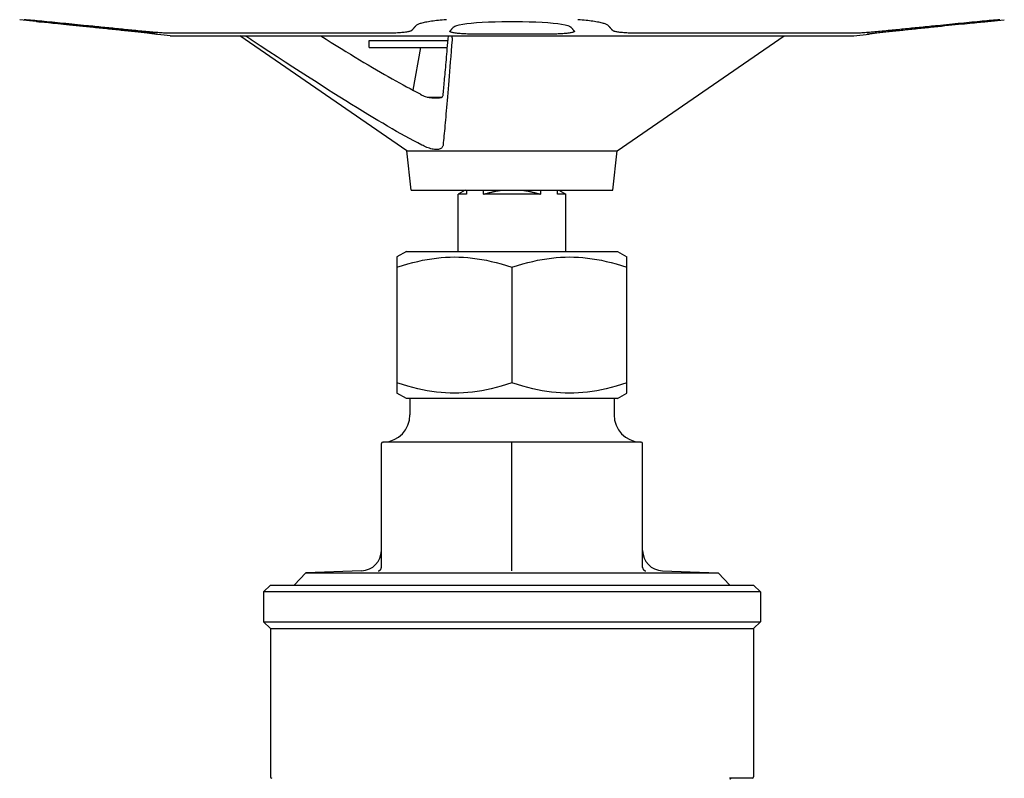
# Model space of a CAD drawing. Header units: millimetres. Extents: x 88 to 4062, y 43 to 411.
# Tile 4 of 7: x 422 to 494, y 203 to 259. Entities that reach past the tile are written whole.
import ezdxf

# ---------------------------------------------------------------- set-up
doc = ezdxf.new("R2010")
doc.units = ezdxf.units.MM
doc.layers.add('DETAIL', color=2, linetype='Continuous')

msp = doc.modelspace()

# ---------------------------------------------------------------- linework, layer by layer
at = {"layer": 'DETAIL'}
for p, q in [((422.937, 258.976), (421.719, 259.106)), ((492.85, 258.976), (494.068, 259.106)), ((431.65, 258.047), (431.65, 258.075)), ((432.786, 257.926), (431.65, 258.047)), ((431.802, 258.047), (431.651, 258.047)), ((438.95, 258.107), (432.814, 258.107)), ((432.921, 257.919), (482.866, 257.919)), ((450.169, 249.479), (437.883, 257.919)), ((448.466, 258.107), (438.95, 258.107)), ((447.393, 257.572), (453.189, 257.572)), ((447.393, 257.072), (447.393, 257.572)), ((460.709, 258.047), (455.098, 258.047)), ((465.618, 249.479), (477.904, 257.919)), ((476.851, 258.107), (467.341, 258.107)), ((482.98, 258.107), (476.851, 258.107)), ((483, 257.926), (484.136, 258.047)), ((484.136, 258.047), (483.987, 258.047)), ((484.136, 258.047), (484.136, 258.074)), ((447.393, 257.072), (453.146, 257.072)), ((451.173, 257.072), (450.617, 253.923)), ((451.654, 253.423), (452.754, 253.423)), ((450.169, 249.479), (465.618, 249.479)), ((450.474, 246.572), (450.169, 249.479)), ((465.312, 246.572), (465.618, 249.479)), ((450.474, 246.572), (465.312, 246.572)), ((454.443, 246.572), (453.943, 246.283)), ((454.543, 246.283), (453.943, 246.283)), ((453.943, 242.072), (453.943, 246.283)), ((454.543, 246.572), (454.543, 246.283)), ((455.801, 246.283), (455.801, 246.572)), ((459.986, 246.283), (455.801, 246.283)), ((459.986, 246.572), (459.986, 246.283)), ((461.243, 246.283), (461.243, 246.572)), ((461.843, 246.283), (461.243, 246.283)), ((461.343, 246.572), (461.843, 246.283)), ((461.843, 242.072), (461.843, 246.283)), ((450.136, 242.072), (449.443, 241.672)), ((449.443, 241.672), (449.443, 240.917)), ((450.136, 242.072), (465.651, 242.072)), ((465.651, 242.072), (466.343, 241.672)), ((466.343, 240.917), (466.343, 241.672)), ((449.443, 240.917), (449.443, 232.426)), ((457.893, 240.917), (457.893, 232.426)), ((466.343, 232.426), (466.343, 240.917)), ((449.443, 232.426), (449.443, 231.672)), ((466.343, 231.672), (466.343, 232.426)), ((450.136, 231.272), (449.443, 231.672)), ((465.651, 231.272), (466.343, 231.672)), ((465.651, 231.272), (450.136, 231.272)), ((450.393, 231.272), (450.393, 230.073)), ((465.393, 231.272), (465.393, 230.073)), ((448.293, 218.862), (448.293, 227.972)), ((457.893, 228.072), (448.393, 228.072)), ((467.393, 228.072), (457.893, 228.072)), ((457.893, 227.972), (457.893, 228.072)), ((457.893, 218.862), (457.893, 227.972)), ((467.493, 218.862), (467.493, 227.972)), ((446.846, 218.621), (442.743, 218.478)), ((457.893, 218.61), (457.893, 218.862)), ((468.94, 218.621), (473.044, 218.478)), ((442.743, 218.478), (441.898, 217.572)), ((442.743, 218.478), (473.044, 218.478)), ((473.044, 218.478), (473.889, 217.572)), ((440.143, 217.572), (439.643, 217.072)), ((476.143, 217.072), (439.643, 217.072)), ((439.643, 217.072), (439.643, 214.872)), ((440.143, 217.572), (475.643, 217.572)), ((475.643, 217.572), (476.143, 217.072)), ((476.143, 217.072), (476.143, 214.872)), ((439.643, 214.872), (476.143, 214.872)), ((440.143, 214.372), (439.643, 214.872)), ((440.143, 214.372), (475.643, 214.372)), ((440.143, 214.372), (440.143, 203.472)), ((475.643, 214.372), (476.143, 214.872)), ((475.643, 214.372), (475.643, 203.472)), ((475.543, 203.372), (473.875, 203.372))]:
    msp.add_line(p, q, dxfattribs=at)
at = {"layer": 'DETAIL', "flags": 128}
for points in [[(426.627, 258.667), (426.408, 258.69), (426.19, 258.712), (425.973, 258.734), (425.756, 258.755), (425.541, 258.776), (425.328, 258.797), (425.117, 258.818), (424.908, 258.838), (424.701, 258.858), (424.498, 258.878), (424.297, 258.897), (424.1, 258.916), (423.906, 258.934), (423.716, 258.952), (423.529, 258.97), (423.348, 258.987), (423.17, 259.003), (422.998, 259.019), (422.831, 259.035), (422.667, 259.05), (422.506, 259.064), (422.349, 259.079), (422.195, 259.093), (422.045, 259.106)], [(453.073, 259.106), (452.917, 259.093), (452.766, 259.079), (452.62, 259.064), (452.481, 259.05), (452.347, 259.035), (452.218, 259.019), (452.094, 259.003), (451.974, 258.987), (451.859, 258.97), (451.749, 258.952), (451.644, 258.934), (451.544, 258.916), (451.451, 258.897), (451.362, 258.878), (451.28, 258.858), (451.204, 258.838), (451.134, 258.818), (451.071, 258.797), (451.014, 258.776), (450.964, 258.755), (450.921, 258.734), (450.885, 258.712), (450.855, 258.69), (450.833, 258.667)], [(464.979, 258.667), (464.956, 258.69), (464.927, 258.712), (464.891, 258.734), (464.848, 258.755), (464.798, 258.776), (464.742, 258.797), (464.678, 258.818), (464.609, 258.838), (464.533, 258.858), (464.451, 258.878), (464.362, 258.897), (464.269, 258.916), (464.169, 258.934), (464.065, 258.952), (463.955, 258.97), (463.84, 258.987), (463.72, 259.003), (463.596, 259.019), (463.467, 259.035), (463.334, 259.05), (463.194, 259.064), (463.049, 259.079), (462.898, 259.093), (462.741, 259.106)], [(493.746, 259.106), (493.596, 259.093), (493.442, 259.079), (493.285, 259.064), (493.124, 259.05), (492.961, 259.035), (492.793, 259.019), (492.621, 259.003), (492.444, 258.987), (492.262, 258.97), (492.076, 258.952), (491.886, 258.934), (491.692, 258.916), (491.495, 258.897), (491.294, 258.878), (491.091, 258.858), (490.884, 258.838), (490.675, 258.818), (490.464, 258.797), (490.251, 258.776), (490.036, 258.755), (489.82, 258.734), (489.602, 258.712), (489.384, 258.69), (489.165, 258.667)], [(426.866, 258.589), (426.357, 258.641), (425.859, 258.692), (425.381, 258.74), (424.934, 258.785), (424.526, 258.825), (424.161, 258.86), (423.829, 258.892), (423.54, 258.92), (423.302, 258.942), (423.123, 258.959), (423.004, 258.97), (422.944, 258.976), (422.944, 258.976), (423.004, 258.97), (423.124, 258.959), (423.303, 258.942), (423.542, 258.92), (423.831, 258.892), (424.163, 258.86), (424.529, 258.825), (424.937, 258.785), (425.384, 258.74), (425.862, 258.692), (426.361, 258.641), (426.87, 258.589)], [(430.097, 258.316), (429.96, 258.33), (429.822, 258.344), (429.683, 258.358), (429.544, 258.372), (429.405, 258.386), (429.264, 258.4), (429.123, 258.414), (428.982, 258.428), (428.84, 258.443), (428.697, 258.457), (428.553, 258.472), (428.409, 258.486), (428.265, 258.501), (428.119, 258.516), (427.973, 258.531), (427.826, 258.545), (427.679, 258.56), (427.531, 258.575), (427.382, 258.591), (427.232, 258.606), (427.082, 258.621), (426.931, 258.636), (426.78, 258.652), (426.627, 258.667)], [(430.069, 258.256), (429.942, 258.269), (429.814, 258.282), (429.686, 258.295), (429.558, 258.309), (429.429, 258.322), (429.299, 258.335), (429.169, 258.349), (429.038, 258.363), (428.907, 258.376), (428.775, 258.39), (428.642, 258.404), (428.509, 258.418), (428.376, 258.431), (428.242, 258.445), (428.107, 258.459), (427.971, 258.474), (427.835, 258.488), (427.699, 258.502), (427.562, 258.516), (427.424, 258.531), (427.285, 258.545), (427.146, 258.56), (427.007, 258.574), (426.866, 258.589)], [(426.87, 258.589), (427.01, 258.574), (427.15, 258.56), (427.289, 258.545), (427.427, 258.531), (427.565, 258.516), (427.702, 258.502), (427.839, 258.488), (427.975, 258.474), (428.11, 258.459), (428.245, 258.445), (428.379, 258.431), (428.513, 258.418), (428.646, 258.404), (428.778, 258.39), (428.91, 258.376), (429.042, 258.363), (429.172, 258.349), (429.303, 258.335), (429.432, 258.322), (429.561, 258.309), (429.69, 258.295), (429.818, 258.282), (429.945, 258.269), (430.072, 258.256)], [(432.814, 258.107), (432.759, 258.107), (432.698, 258.108), (432.63, 258.11), (432.555, 258.113), (432.473, 258.117), (432.386, 258.122), (432.292, 258.127), (432.192, 258.133), (432.087, 258.14), (431.976, 258.148), (431.862, 258.157), (431.743, 258.166), (431.622, 258.175), (431.498, 258.186), (431.372, 258.196), (431.245, 258.207), (431.113, 258.219), (430.977, 258.231), (430.837, 258.244), (430.694, 258.258), (430.547, 258.272), (430.399, 258.286), (430.248, 258.301), (430.097, 258.316)], [(450.528, 258.316), (450.511, 258.301), (450.486, 258.286), (450.455, 258.272), (450.417, 258.258), (450.372, 258.244), (450.322, 258.231), (450.265, 258.219), (450.204, 258.207), (450.137, 258.196), (450.063, 258.186), (449.982, 258.175), (449.895, 258.166), (449.801, 258.157), (449.701, 258.148), (449.596, 258.14), (449.485, 258.133), (449.369, 258.127), (449.249, 258.122), (449.124, 258.117), (448.996, 258.113), (448.866, 258.11), (448.734, 258.108), (448.6, 258.107), (448.466, 258.107)], [(450.833, 258.667), (450.819, 258.652), (450.806, 258.636), (450.793, 258.621), (450.779, 258.606), (450.766, 258.591), (450.753, 258.575), (450.74, 258.56), (450.727, 258.545), (450.714, 258.531), (450.702, 258.516), (450.689, 258.501), (450.676, 258.486), (450.663, 258.472), (450.651, 258.457), (450.638, 258.443), (450.626, 258.428), (450.613, 258.414), (450.601, 258.4), (450.589, 258.386), (450.576, 258.372), (450.564, 258.358), (450.552, 258.344), (450.54, 258.33), (450.528, 258.316)], [(453.334, 258.256), (453.345, 258.269), (453.356, 258.282), (453.367, 258.295), (453.379, 258.309), (453.39, 258.322), (453.402, 258.335), (453.413, 258.349), (453.424, 258.363), (453.436, 258.376), (453.448, 258.39), (453.459, 258.404), (453.471, 258.418), (453.483, 258.431), (453.494, 258.445), (453.506, 258.459), (453.518, 258.474), (453.53, 258.488), (453.542, 258.502), (453.554, 258.516), (453.566, 258.531), (453.578, 258.545), (453.591, 258.56), (453.603, 258.574), (453.615, 258.589)], [(453.615, 258.589), (453.691, 258.641), (453.828, 258.692), (454.023, 258.74), (454.272, 258.785), (454.564, 258.825), (454.899, 258.86), (455.283, 258.892), (455.709, 258.92), (456.17, 258.942), (456.656, 258.959), (457.157, 258.97), (457.659, 258.976), (458.155, 258.976), (458.657, 258.97), (459.158, 258.959), (459.644, 258.942), (460.105, 258.92), (460.531, 258.892), (460.914, 258.86), (461.249, 258.825), (461.541, 258.785), (461.789, 258.74), (461.984, 258.692), (462.12, 258.641), (462.196, 258.589)], [(462.196, 258.589), (462.208, 258.574), (462.22, 258.56), (462.232, 258.545), (462.244, 258.531), (462.256, 258.516), (462.268, 258.502), (462.28, 258.488), (462.292, 258.474), (462.304, 258.459), (462.315, 258.445), (462.327, 258.431), (462.339, 258.418), (462.35, 258.404), (462.362, 258.39), (462.373, 258.376), (462.385, 258.363), (462.396, 258.349), (462.408, 258.335), (462.419, 258.322), (462.43, 258.309), (462.441, 258.295), (462.452, 258.282), (462.464, 258.269), (462.475, 258.256)], [(465.281, 258.316), (465.269, 258.33), (465.257, 258.344), (465.245, 258.358), (465.233, 258.372), (465.22, 258.386), (465.208, 258.4), (465.196, 258.414), (465.184, 258.428), (465.171, 258.443), (465.159, 258.457), (465.146, 258.472), (465.134, 258.486), (465.121, 258.501), (465.109, 258.516), (465.096, 258.531), (465.083, 258.545), (465.07, 258.56), (465.057, 258.575), (465.044, 258.591), (465.031, 258.606), (465.018, 258.621), (465.005, 258.636), (464.992, 258.652), (464.979, 258.667)], [(467.341, 258.107), (467.206, 258.107), (467.073, 258.108), (466.941, 258.11), (466.81, 258.113), (466.683, 258.117), (466.558, 258.122), (466.438, 258.127), (466.322, 258.133), (466.211, 258.14), (466.106, 258.148), (466.006, 258.157), (465.913, 258.166), (465.825, 258.175), (465.745, 258.186), (465.671, 258.196), (465.604, 258.207), (465.542, 258.219), (465.486, 258.231), (465.436, 258.244), (465.391, 258.258), (465.353, 258.272), (465.322, 258.286), (465.298, 258.301), (465.281, 258.316)], [(485.696, 258.316), (485.544, 258.301), (485.394, 258.286), (485.245, 258.272), (485.099, 258.258), (484.955, 258.244), (484.815, 258.231), (484.679, 258.219), (484.548, 258.207), (484.421, 258.196), (484.295, 258.186), (484.171, 258.175), (484.05, 258.166), (483.931, 258.157), (483.817, 258.148), (483.707, 258.14), (483.601, 258.133), (483.502, 258.127), (483.408, 258.122), (483.32, 258.117), (483.239, 258.113), (483.164, 258.11), (483.096, 258.108), (483.035, 258.107), (482.98, 258.107)], [(489.165, 258.667), (489.013, 258.652), (488.861, 258.636), (488.71, 258.621), (488.56, 258.606), (488.41, 258.591), (488.262, 258.575), (488.114, 258.56), (487.966, 258.545), (487.819, 258.531), (487.673, 258.516), (487.528, 258.501), (487.383, 258.486), (487.239, 258.472), (487.095, 258.457), (486.953, 258.443), (486.811, 258.428), (486.669, 258.414), (486.528, 258.4), (486.388, 258.386), (486.248, 258.372), (486.109, 258.358), (485.971, 258.344), (485.833, 258.33), (485.696, 258.316)], [(485.718, 258.256), (485.845, 258.269), (485.972, 258.282), (486.1, 258.295), (486.229, 258.309), (486.358, 258.322), (486.488, 258.335), (486.618, 258.349), (486.749, 258.363), (486.88, 258.376), (487.012, 258.39), (487.144, 258.404), (487.277, 258.418), (487.411, 258.431), (487.545, 258.445), (487.68, 258.459), (487.815, 258.474), (487.951, 258.488), (488.088, 258.502), (488.225, 258.516), (488.363, 258.531), (488.501, 258.545), (488.64, 258.56), (488.78, 258.574), (488.92, 258.589)], [(488.92, 258.589), (489.185, 258.616), (489.449, 258.643), (489.71, 258.67), (489.966, 258.696), (490.217, 258.721), (490.46, 258.746), (490.695, 258.769), (490.92, 258.791), (491.134, 258.812), (491.335, 258.832), (491.526, 258.85), (491.708, 258.868), (491.88, 258.884), (492.042, 258.9), (492.192, 258.914), (492.328, 258.927), (492.449, 258.939), (492.555, 258.949), (492.644, 258.957), (492.718, 258.964), (492.775, 258.969), (492.816, 258.973), (492.841, 258.976), (492.85, 258.976)], [(431.65, 258.074), (431.613, 258.08), (431.573, 258.085), (431.529, 258.09), (431.484, 258.096), (431.435, 258.102), (431.382, 258.109), (431.325, 258.116), (431.266, 258.123), (431.203, 258.13), (431.137, 258.138), (431.069, 258.146), (430.998, 258.154), (430.925, 258.163), (430.851, 258.171), (430.775, 258.18), (430.698, 258.188), (430.621, 258.197), (430.544, 258.205), (430.467, 258.213), (430.39, 258.222), (430.311, 258.23), (430.231, 258.239), (430.15, 258.247), (430.069, 258.256)], [(430.072, 258.256), (430.19, 258.243), (430.307, 258.231), (430.421, 258.219), (430.533, 258.207), (430.645, 258.194), (430.757, 258.182), (430.867, 258.17), (430.974, 258.157), (431.078, 258.146), (431.176, 258.134), (431.268, 258.123), (431.354, 258.113), (431.432, 258.103), (431.503, 258.094), (431.567, 258.086), (431.625, 258.078), (431.677, 258.071), (431.721, 258.065), (431.757, 258.06), (431.783, 258.055), (431.801, 258.052), (431.81, 258.049), (431.81, 258.048), (431.802, 258.047)], [(438.737, 257.629), (438.718, 257.641), (438.7, 257.653), (438.682, 257.665), (438.664, 257.677), (438.645, 257.69), (438.627, 257.702), (438.609, 257.714), (438.591, 257.726), (438.573, 257.738), (438.555, 257.751), (438.537, 257.763), (438.519, 257.775), (438.501, 257.787), (438.483, 257.799), (438.466, 257.811), (438.448, 257.823), (438.431, 257.835), (438.413, 257.847), (438.396, 257.859), (438.379, 257.871), (438.361, 257.883), (438.344, 257.895), (438.327, 257.907), (438.311, 257.919)], [(451.264, 249.898), (450.97, 250.051), (450.671, 250.209), (450.366, 250.374), (450.055, 250.544), (449.737, 250.721), (449.413, 250.904), (449.081, 251.094), (448.741, 251.291), (448.393, 251.494), (448.036, 251.705), (447.67, 251.924), (447.294, 252.151), (446.908, 252.385), (446.511, 252.628), (446.103, 252.881), (445.682, 253.142), (445.249, 253.413), (444.803, 253.694), (444.342, 253.986), (443.866, 254.289), (443.374, 254.604), (442.865, 254.931), (442.338, 255.271), (441.792, 255.625), (441.227, 255.993), (440.64, 256.377), (440.03, 256.777), (439.396, 257.194), (438.737, 257.629)], [(443.85, 257.919), (444.237, 257.676), (444.614, 257.441), (444.982, 257.212), (445.341, 256.99), (445.692, 256.774), (446.034, 256.564), (446.369, 256.361), (446.696, 256.163), (447.016, 255.97), (447.33, 255.783), (447.636, 255.601), (447.937, 255.425), (448.231, 255.253), (448.52, 255.086), (448.803, 254.923), (449.08, 254.765), (449.353, 254.611), (449.621, 254.462), (449.885, 254.317), (450.144, 254.176), (450.399, 254.039), (450.65, 253.906), (450.897, 253.776), (451.141, 253.651)], [(453.487, 257.637), (453.453, 257.205), (453.42, 256.792), (453.388, 256.395), (453.357, 256.014), (453.328, 255.648), (453.299, 255.296), (453.272, 254.958), (453.245, 254.632), (453.219, 254.319), (453.194, 254.017), (453.17, 253.726), (453.147, 253.445), (453.124, 253.174), (453.102, 252.913), (453.081, 252.661), (453.06, 252.418), (453.04, 252.183), (453.02, 251.956), (453.001, 251.737), (452.982, 251.525), (452.964, 251.321), (452.946, 251.123), (452.929, 250.932), (452.912, 250.748), (452.895, 250.57), (452.879, 250.398), (452.863, 250.232), (452.847, 250.072), (452.832, 249.918)], [(452.836, 253.651), (452.849, 253.777), (452.862, 253.907), (452.875, 254.041), (452.888, 254.179), (452.902, 254.321), (452.916, 254.467), (452.93, 254.617), (452.944, 254.771), (452.959, 254.929), (452.973, 255.092), (452.988, 255.259), (453.004, 255.431), (453.02, 255.608), (453.036, 255.79), (453.052, 255.977), (453.069, 256.169), (453.086, 256.367), (453.103, 256.57), (453.121, 256.779), (453.14, 256.994), (453.158, 257.215), (453.178, 257.443), (453.197, 257.677), (453.218, 257.919)], [(455.098, 258.047), (454.984, 258.048), (454.867, 258.049), (454.748, 258.052), (454.63, 258.055), (454.512, 258.06), (454.397, 258.065), (454.286, 258.071), (454.179, 258.078), (454.077, 258.086), (453.982, 258.094), (453.893, 258.103), (453.807, 258.113), (453.726, 258.123), (453.651, 258.134), (453.582, 258.146), (453.521, 258.157), (453.468, 258.17), (453.424, 258.182), (453.388, 258.194), (453.36, 258.207), (453.341, 258.219), (453.331, 258.231), (453.328, 258.243), (453.334, 258.256)], [(453.455, 257.919), (453.458, 257.907), (453.462, 257.896), (453.465, 257.884), (453.467, 257.873), (453.47, 257.861), (453.473, 257.849), (453.475, 257.838), (453.477, 257.826), (453.479, 257.814), (453.481, 257.802), (453.483, 257.791), (453.484, 257.779), (453.486, 257.767), (453.487, 257.755), (453.488, 257.743), (453.488, 257.731), (453.489, 257.72), (453.489, 257.708), (453.489, 257.696), (453.489, 257.684), (453.489, 257.672), (453.489, 257.66), (453.488, 257.648), (453.487, 257.637)], [(462.475, 258.256), (462.48, 258.243), (462.478, 258.231), (462.467, 258.219), (462.448, 258.207), (462.42, 258.194), (462.384, 258.182), (462.34, 258.17), (462.287, 258.157), (462.226, 258.146), (462.157, 258.134), (462.082, 258.123), (462, 258.113), (461.915, 258.103), (461.825, 258.094), (461.73, 258.086), (461.628, 258.078), (461.521, 258.071), (461.41, 258.065), (461.295, 258.06), (461.177, 258.055), (461.059, 258.052), (460.94, 258.049), (460.823, 258.048), (460.709, 258.047)], [(483.987, 258.047), (483.979, 258.048), (483.979, 258.049), (483.988, 258.052), (484.006, 258.055), (484.033, 258.06), (484.068, 258.065), (484.113, 258.071), (484.164, 258.078), (484.223, 258.086), (484.287, 258.094), (484.358, 258.103), (484.436, 258.113), (484.522, 258.123), (484.614, 258.134), (484.713, 258.146), (484.816, 258.157), (484.923, 258.17), (485.033, 258.182), (485.145, 258.194), (485.257, 258.207), (485.369, 258.219), (485.483, 258.231), (485.6, 258.243), (485.718, 258.256)], [(451.141, 253.651), (451.145, 253.647), (451.15, 253.644), (451.155, 253.64), (451.16, 253.636), (451.165, 253.633), (451.17, 253.629), (451.175, 253.626), (451.18, 253.622), (451.185, 253.619), (451.19, 253.615), (451.195, 253.612), (451.2, 253.608), (451.206, 253.605), (451.211, 253.602), (451.216, 253.598), (451.221, 253.595), (451.227, 253.592), (451.232, 253.588), (451.237, 253.585), (451.242, 253.582), (451.248, 253.578), (451.253, 253.575), (451.259, 253.572), (451.264, 253.569)], [(451.264, 253.569), (451.347, 253.525), (451.433, 253.488), (451.523, 253.457), (451.617, 253.432), (451.712, 253.412), (451.808, 253.396), (451.904, 253.385), (452, 253.377), (452.093, 253.372), (452.183, 253.368), (452.269, 253.367), (452.35, 253.366), (452.425, 253.367), (452.495, 253.369), (452.559, 253.373), (452.617, 253.379), (452.667, 253.389), (452.71, 253.401), (452.746, 253.419), (452.776, 253.441), (452.798, 253.469), (452.815, 253.504), (452.826, 253.544), (452.832, 253.592)], [(452.832, 253.592), (452.832, 253.594), (452.832, 253.596), (452.832, 253.599), (452.833, 253.601), (452.833, 253.604), (452.833, 253.606), (452.833, 253.608), (452.833, 253.611), (452.834, 253.613), (452.834, 253.616), (452.834, 253.618), (452.834, 253.621), (452.834, 253.623), (452.835, 253.626), (452.835, 253.628), (452.835, 253.631), (452.835, 253.633), (452.835, 253.636), (452.835, 253.638), (452.836, 253.641), (452.836, 253.643), (452.836, 253.646), (452.836, 253.648), (452.836, 253.651)], [(452.832, 249.918), (452.824, 249.87), (452.812, 249.825), (452.793, 249.782), (452.769, 249.741), (452.738, 249.703), (452.701, 249.668), (452.657, 249.638), (452.606, 249.613), (452.55, 249.593), (452.489, 249.579), (452.422, 249.569), (452.352, 249.565), (452.277, 249.567), (452.197, 249.574), (452.112, 249.587), (452.023, 249.605), (451.931, 249.628), (451.836, 249.656), (451.74, 249.689), (451.642, 249.725), (451.546, 249.765), (451.45, 249.808), (451.356, 249.852), (451.264, 249.898)], [(455.801, 246.283), (455.858, 246.3), (455.914, 246.317), (455.97, 246.333), (456.026, 246.349), (456.081, 246.364), (456.136, 246.379), (456.19, 246.394), (456.244, 246.408), (456.297, 246.421), (456.351, 246.434), (456.404, 246.447), (456.456, 246.459), (456.509, 246.471), (456.561, 246.482), (456.612, 246.493), (456.664, 246.503), (456.715, 246.513), (456.766, 246.523), (456.817, 246.532), (456.868, 246.541), (456.918, 246.549), (456.969, 246.557), (457.019, 246.564), (457.069, 246.572)], [(458.718, 246.572), (458.768, 246.564), (458.818, 246.557), (458.869, 246.549), (458.919, 246.541), (458.97, 246.532), (459.021, 246.523), (459.072, 246.513), (459.123, 246.503), (459.174, 246.493), (459.226, 246.482), (459.278, 246.471), (459.331, 246.459), (459.383, 246.447), (459.436, 246.434), (459.489, 246.421), (459.543, 246.408), (459.597, 246.394), (459.651, 246.379), (459.706, 246.364), (459.761, 246.349), (459.817, 246.333), (459.873, 246.317), (459.929, 246.3), (459.986, 246.283)], [(449.443, 240.917), (449.843, 241.045), (450.229, 241.16), (450.603, 241.261), (450.968, 241.35), (451.323, 241.427), (451.672, 241.493), (452.014, 241.548), (452.351, 241.593), (452.684, 241.628), (453.013, 241.652), (453.341, 241.667), (453.668, 241.672), (453.995, 241.667), (454.323, 241.652), (454.653, 241.628), (454.986, 241.593), (455.323, 241.548), (455.665, 241.493), (456.013, 241.427), (456.369, 241.35), (456.733, 241.261), (457.108, 241.16), (457.494, 241.045), (457.893, 240.917)], [(457.893, 240.917), (458.293, 241.045), (458.679, 241.16), (459.053, 241.261), (459.418, 241.35), (459.773, 241.427), (460.122, 241.493), (460.464, 241.548), (460.801, 241.593), (461.134, 241.628), (461.463, 241.652), (461.791, 241.667), (462.118, 241.672), (462.445, 241.667), (462.773, 241.652), (463.103, 241.628), (463.436, 241.593), (463.773, 241.548), (464.115, 241.493), (464.463, 241.427), (464.819, 241.35), (465.183, 241.261), (465.558, 241.16), (465.944, 241.045), (466.343, 240.917)], [(457.893, 232.426), (457.494, 232.298), (457.108, 232.184), (456.733, 232.082), (456.369, 231.993), (456.013, 231.916), (455.665, 231.85), (455.323, 231.795), (454.986, 231.75), (454.653, 231.716), (454.323, 231.691), (453.995, 231.676), (453.668, 231.672), (453.341, 231.676), (453.013, 231.691), (452.684, 231.716), (452.351, 231.75), (452.014, 231.795), (451.672, 231.85), (451.323, 231.916), (450.968, 231.993), (450.603, 232.082), (450.229, 232.184), (449.843, 232.298), (449.443, 232.426)], [(466.343, 232.426), (465.944, 232.298), (465.558, 232.184), (465.183, 232.082), (464.819, 231.993), (464.463, 231.916), (464.115, 231.85), (463.773, 231.795), (463.436, 231.75), (463.103, 231.716), (462.773, 231.691), (462.445, 231.676), (462.118, 231.672), (461.791, 231.676), (461.463, 231.691), (461.134, 231.716), (460.801, 231.75), (460.464, 231.795), (460.122, 231.85), (459.773, 231.916), (459.418, 231.993), (459.053, 232.082), (458.679, 232.184), (458.293, 232.298), (457.893, 232.426)], [(448.051, 218.61), (448.066, 218.611), (448.081, 218.613), (448.096, 218.616), (448.111, 218.62), (448.125, 218.624), (448.139, 218.63), (448.153, 218.636), (448.167, 218.644), (448.18, 218.652), (448.193, 218.661), (448.205, 218.671), (448.217, 218.682), (448.228, 218.693), (448.239, 218.706), (448.249, 218.719), (448.257, 218.733), (448.266, 218.747), (448.273, 218.762), (448.279, 218.778), (448.284, 218.794), (448.288, 218.811), (448.291, 218.828), (448.293, 218.845), (448.293, 218.862)], [(467.493, 218.862), (467.494, 218.845), (467.496, 218.828), (467.499, 218.811), (467.503, 218.794), (467.508, 218.778), (467.514, 218.762), (467.521, 218.747), (467.529, 218.733), (467.538, 218.719), (467.548, 218.706), (467.558, 218.693), (467.57, 218.682), (467.581, 218.671), (467.594, 218.661), (467.607, 218.652), (467.62, 218.644), (467.633, 218.636), (467.647, 218.63), (467.662, 218.624), (467.676, 218.62), (467.691, 218.616), (467.706, 218.613), (467.721, 218.611), (467.736, 218.61)]]:
    msp.add_lwpolyline(points, dxfattribs=at)
at = {"layer": 'DETAIL'}
for centre, radius, start, end in [((432.921, 259.116), 1.197, 263.55265, 270), ((482.866, 259.116), 1.197, 270, 276.44735), ((448.389, 230.073), 2.004, 272.74779, 0), ((467.397, 230.073), 2.004, 180, 267.25221), ((448.393, 227.972), 0.1, 90, 180), ((467.393, 227.972), 0.1, 0, 90), ((446.794, 220.12), 1.499, 272, 0), ((468.993, 220.12), 1.499, 180, 268), ((440.243, 203.472), 0.1, 180, 270), ((473.993, 203.272), 0.1, 90, 180), ((474.016, 203.272), 0.1, 90, 180), ((475.543, 203.472), 0.1, 270, 0)]:
    msp.add_arc(centre, radius, start, end, dxfattribs=at)

doc.saveas('drawing.dxf')
